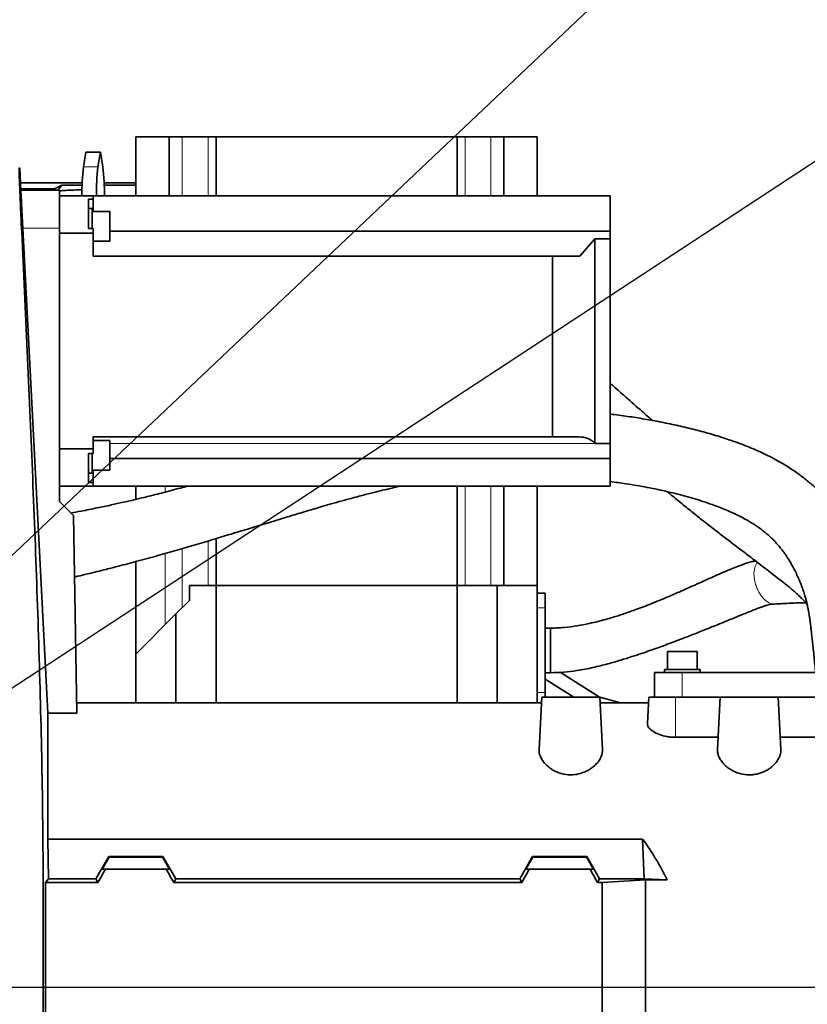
# Model space of a CAD drawing. Header units: millimetres. Extents: x 0 to 11920, y 0 to 8400.
# Tile 37 of 44: x 8890 to 9244, y 5125 to 5566. Entities that reach past the tile are written whole.
import ezdxf

# ---------------------------------------------------------------- set-up
doc = ezdxf.new("R2010")
doc.units = ezdxf.units.MM
doc.header["$LTSCALE"] = 20
doc.layers.add('THICK_LINE', color=7, linetype='Continuous')
doc.styles.add('SLDTEXTSTYLE0', font='TXT', dxfattribs={"width": 0.605})
doc.dimstyles.new('SLDDIMSTYLE0', dxfattribs={"dimtxt": 70, "dimasz": 70, "dimexe": 0, "dimexo": 0.0625, "dimgap": 17.5, "dimtad": 1, "dimdec": 4, "dimlfac": 20, "dimzin": 12, "dimdsep": 46, "dimtxsty": 'SLDTEXTSTYLE0', "dimsah": 1, "dimcen": 0.09, "dimadec": 1, "dimazin": 3, "dimtfac": 1, "dimtofl": 0, "dimtmove": 0, "dimatfit": 3, "dimfxl": 1, "dimfrac": 2, "dimtolj": 1, "dimtzin": 12, "dimarcsym": 0})
doc.dimstyles.new('SLDDIMSTYLE1', dxfattribs={"dimtxt": 70, "dimasz": 70, "dimexe": 0, "dimexo": 0.0625, "dimgap": 17.5, "dimtad": 1, "dimdec": 1, "dimrnd": 1e-09, "dimzin": 12, "dimdsep": 46, "dimtxsty": 'SLDTEXTSTYLE0', "dimsah": 1, "dimcen": 0, "dimadec": 0, "dimazin": 3, "dimtfac": 1, "dimtofl": 0, "dimtmove": 0, "dimatfit": 3, "dimfxl": 1, "dimfrac": 2, "dimtolj": 1, "dimtzin": 12, "dimarcsym": 0})

# ---------------------------------------------------------------- blocks, each defined once
blk = doc.blocks.new('_D')
at = {"layer": 'THICK_LINE'}
for p, q in [((6065.91, 5593.91), (5923.95, 5618.94)), ((10553.28, 5132.52), (11483.7, 5132.52))]:
    blk.add_line(p, q, dxfattribs=at)
blk.add_arc((8682.55, 5132.52), 2771.15, 360, 170, dxfattribs=at)
for points in [[(5953.49, 5613.73), (5976.34, 5680.65), (5956.69, 5684.37)], [(11453.7, 5132.52), (11462.82, 5202.64), (11442.82, 5202.39)]]:
    blk.add_solid(points, dxfattribs=at)
at = {"layer": 'THICK_LINE', "insert": (8832.85, 7991.69), "char_height": 70, "attachment_point": 1, "rotation": 355, "style": 'SLDTEXTSTYLE0'}
blk.add_mtext('170°', dxfattribs=at)
blk = doc.blocks.new('_D_1')
at = {"layer": 'THICK_LINE'}
for p, q in [((10553.28, 5132.52), (11483.72, 5132.52)), ((6065.91, 4671.14), (5923.93, 4646.11))]:
    blk.add_line(p, q, dxfattribs=at)
blk.add_arc((8682.55, 5132.52), 2771.17, 190, 360, dxfattribs=at)
for points in [[(11453.72, 5132.52), (11442.84, 5062.66), (11462.84, 5062.4)], [(5953.47, 4651.31), (5956.67, 4580.68), (5976.32, 4584.4)]]:
    blk.add_solid(points, dxfattribs=at)
at = {"layer": 'THICK_LINE', "insert": (8817.13, 2453.12), "char_height": 70, "attachment_point": 1, "rotation": 5, "style": 'SLDTEXTSTYLE0'}
blk.add_mtext('170°', dxfattribs=at)
blk = doc.blocks.new('_D_2')
at = {"layer": 'THICK_LINE'}
for q in [(9875.99, 5914.78), (8682.55, 5132.52)]:
    blk.add_line((9482.94, 5657.14), q, dxfattribs=at)
blk.add_solid([(9482.94, 5657.14), (9546.96, 5687.15), (9536, 5703.88)], dxfattribs=at)
at = {"layer": 'THICK_LINE', "insert": (9634.33, 5864.21), "char_height": 70, "attachment_point": 1, "rotation": 33.243, "style": 'SLDTEXTSTYLE0'}
blk.add_mtext('R957', dxfattribs=at)
blk = doc.blocks.new('_D_3')
at = {"layer": 'THICK_LINE'}
blk.add_line((10583.52, 6931.13), (8682.55, 5132.52), dxfattribs=at)
blk.add_solid([(10583.52, 6931.13), (10525.8, 6890.28), (10539.55, 6875.76)], dxfattribs=at)
at = {"layer": 'THICK_LINE', "insert": (9467.35, 5999.23), "char_height": 70, "attachment_point": 1, "rotation": 43.415, "style": 'SLDTEXTSTYLE0'}
blk.add_mtext('R2617', dxfattribs=at)

msp = doc.modelspace()

# ---------------------------------------------------------------- linework, layer by layer
at = {"color": 7, "linetype": 'Continuous', "lineweight": 35}
for p, q in [((8942.5467826, 5487.0908118), (8942.5467826, 5513.5242098)), ((8942.5467826, 5513.5242098), (8957.5467826, 5513.5242098)), ((8957.5467826, 5513.5242098), (8957.5467826, 5487.0908118)), ((8957.5467826, 5513.5242098), (8963.3930408, 5513.5242098)), ((8963.3930408, 5513.5242098), (8974.9467826, 5513.5242098)), ((8974.9467826, 5513.5242098), (8978.5467826, 5513.5242098)), ((8978.5467826, 5487.0908118), (8978.5467826, 5513.5242098)), ((8978.5467826, 5513.5242098), (9086.5467826, 5513.5242098)), ((9086.5467826, 5487.0908118), (9086.5467826, 5513.5242098)), ((9086.5467826, 5513.5242098), (9090.1467826, 5513.5242098)), ((9090.1467826, 5513.5242098), (9101.7005244, 5513.5242098)), ((9101.7005244, 5513.5242098), (9107.5467826, 5513.5242098)), ((9107.5467826, 5487.0908118), (9107.5467826, 5513.5242098)), ((9107.5467826, 5513.5242098), (9122.5467826, 5513.5242098)), ((9122.5467826, 5513.5242098), (9122.5467826, 5487.0908118)), ((8919.0793491, 5500.0319315), (8920.200807, 5506.6506573)), ((8926.6908033, 5506.6506573), (8920.200807, 5506.6506573)), ((8925.5693454, 5500.0319315), (8926.6908033, 5506.6506573)), ((8926.6908033, 5506.6506573), (8927.8122612, 5500.0319315)), ((8891.0156274, 5489.5923264), (8890.4949035, 5499.5283308)), ((8890.8400125, 5492.943259), (8918.5336933, 5492.943259)), ((8906.4236807, 5490.35153), (8909.32976, 5491.8257944)), ((8907.6938613, 5489.5908118), (8909.32976, 5491.8257944)), ((8918.4908852, 5491.8257944), (8909.32976, 5491.8257944)), ((8928.357917, 5492.943259), (8942.5467826, 5492.943259)), ((8942.5467826, 5491.8257944), (8928.4007251, 5491.8257944)), ((8890.9829834, 5490.2152112), (8906.4236807, 5490.35153)), ((8891.0140533, 5489.5908118), (8908.3467826, 5489.5908118)), ((8906.4236807, 5490.35153), (8905.8463738, 5489.5908118)), ((8908.3467826, 5472.532859), (8908.3467826, 5489.5908118)), ((8923.3467826, 5487.0908118), (8908.3467826, 5487.0908118)), ((8923.3467826, 5485.519964), (8923.3467826, 5487.0908118)), ((8923.3467826, 5487.0908118), (9155.1467826, 5487.0908118)), ((9155.1467826, 5487.0908118), (9155.1467826, 5471.2898639)), ((8921.3467826, 5485.519964), (8921.3467826, 5472.4668244)), ((8921.3467826, 5485.519964), (8923.3467826, 5485.519964)), ((8923.3467826, 5479.9910534), (8923.3467826, 5485.519964)), ((8922.9467826, 5481.3560534), (8921.3467826, 5481.3560534)), ((8922.9467826, 5472.4668244), (8922.9467826, 5481.3560534)), ((8930.9467826, 5479.9910534), (8922.9467826, 5479.9910534)), ((8930.9467826, 5479.9910534), (8930.9467826, 5466.7210534)), ((8891.8699306, 5472.532859), (8903.0467826, 5255.3788259)), ((8908.3467826, 5350.0908118), (8908.3467826, 5472.532859)), ((8908.3467826, 5470.4229957), (8923.3467826, 5470.4229957)), ((8921.3467826, 5472.4668244), (8923.3467826, 5472.4668244)), ((8923.3467826, 5470.4229957), (8923.3467826, 5472.4668244)), ((8923.3467826, 5470.4229957), (8923.3467826, 5460.0908118)), ((8930.9467826, 5471.2898639), (9155.1467826, 5471.2898639)), ((9155.1467826, 5467.8387587), (9155.1467826, 5471.2898639)), ((8923.3467826, 5466.7210534), (8930.9467826, 5466.7210534)), ((9148.3962148, 5467.8387587), (9141.6610273, 5460.0908118)), ((9148.3962148, 5376.1669618), (9148.3962148, 5467.8387587)), ((9148.3962148, 5467.8387587), (9155.1467826, 5467.8387587)), ((9155.1467826, 5467.8387587), (9155.1467826, 5376.1669618)), ((8923.3467826, 5460.0908118), (9129.3962148, 5460.0908118)), ((9129.3962148, 5379.0908118), (9129.3962148, 5460.0908118)), ((9129.3962148, 5460.0908118), (9141.6610273, 5460.0908118)), ((8923.3467826, 5379.0908118), (8923.3467826, 5373.7586279)), ((8923.3467826, 5379.0908118), (9129.3962148, 5379.0908118)), ((8930.9467826, 5377.4605701), (8923.3467826, 5377.4605701)), ((8930.9467826, 5377.4605701), (8930.9467826, 5375.5172236)), ((9141.3302182, 5379.0908118), (9129.3962148, 5379.0908118)), ((8923.3467826, 5373.7586279), (8908.3467826, 5373.7586279)), ((8923.3467826, 5371.7147992), (8923.3467826, 5373.7586279)), ((8930.9467826, 5375.5172236), (8930.9467826, 5364.1905701)), ((9148.3962148, 5376.1669618), (9148.4056844, 5376.1574784)), ((9148.3962148, 5376.1669618), (9155.1467826, 5376.1669618)), ((9155.1467826, 5376.1669618), (9155.1467826, 5369.3556243)), ((8921.3467826, 5371.7147992), (8921.3467826, 5358.6616595)), ((8921.3467826, 5371.7147992), (8923.3467826, 5371.7147992)), ((8922.9467826, 5362.8255701), (8922.9467826, 5371.7147992)), ((9155.1467826, 5369.3556243), (8930.9467826, 5369.3556243)), ((9155.1467826, 5369.3556243), (9155.1467826, 5357.0908118)), ((8922.9467826, 5364.1905701), (8930.9467826, 5364.1905701)), ((8923.3467826, 5358.6616595), (8923.3467826, 5364.1905701)), ((8921.3467826, 5362.8255701), (8922.9467826, 5362.8255701)), ((8908.3467826, 5357.0908118), (8923.3467826, 5357.0908118)), ((8921.3467826, 5358.6616595), (8923.3467826, 5358.6616595)), ((8923.3467826, 5357.0908118), (8923.3467826, 5358.6616595)), ((8923.3467826, 5357.0908118), (9155.1467826, 5357.0908118)), ((8942.5467826, 5351.098714), (8942.5467826, 5357.0908118)), ((9086.5467826, 5312.5242098), (9086.5467826, 5357.0908118)), ((9107.5467826, 5312.5242098), (9107.5467826, 5357.0908118)), ((9122.5467826, 5357.0908118), (9122.5467826, 5312.5242098)), ((8914.5907531, 5343.8468413), (8908.3467826, 5350.0908118)), ((8914.5907531, 5343.8468413), (8916.134968, 5255.3788259)), ((8978.5467826, 5312.5242098), (8978.5467826, 5333.5285189)), ((8942.5467826, 5281.773642), (8942.5467826, 5323.214014)), ((8966.5467826, 5305.773642), (8966.5467826, 5312.5242098)), ((8966.5467826, 5312.5242098), (8978.5467826, 5312.5242098)), ((8978.5467826, 5260.0242098), (8978.5467826, 5312.5242098)), ((8978.5467826, 5312.5242098), (9086.5467826, 5312.5242098)), ((9086.5467826, 5260.0242098), (9086.5467826, 5312.5242098)), ((9086.5467826, 5312.5242098), (9104.5467826, 5312.5242098)), ((9104.5467826, 5312.5242098), (9104.5467826, 5260.0242098)), ((9104.5467826, 5312.5242098), (9122.5467826, 5312.5242098)), ((9122.5467826, 5260.0242098), (9122.5467826, 5312.5242098)), ((9126.0467826, 5309.1506573), (9122.5467826, 5309.1506573)), ((9126.0467826, 5309.1506573), (9126.0467826, 5302.5319315)), ((8960.5467826, 5299.773642), (8966.5467826, 5305.773642)), ((9126.0467826, 5302.5319315), (9126.0467826, 5264.516488)), ((8960.5467826, 5299.773642), (8942.5467826, 5281.773642)), ((8960.5467826, 5260.0242098), (8960.5467826, 5299.773642)), ((8942.5467826, 5281.773642), (8942.5467826, 5260.0242098)), ((9180.9117826, 5282.9242098), (9180.9117826, 5274.9242098)), ((9180.9117826, 5282.9242098), (9194.1817826, 5282.9242098)), ((9194.1817826, 5274.9242098), (9194.1817826, 5282.9242098)), ((9150.3883371, 5262.5242098), (9132.8012733, 5273.6489504)), ((9175.0467826, 5262.5242098), (9175.0467826, 5273.5242098)), ((9187.5467826, 5273.5242098), (9175.0467826, 5273.5242098)), ((9179.5467826, 5274.9242098), (9179.5467826, 5273.5242098)), ((9195.5467826, 5274.9242098), (9179.5467826, 5274.9242098)), ((9247.3260673, 5273.5242098), (9187.5467826, 5273.5242098)), ((9195.5467826, 5273.5242098), (9195.5467826, 5274.9242098)), ((9138.9350655, 5262.5242098), (9126.0467826, 5270.6294852)), ((9124.5467826, 5262.5242098), (9123.3182477, 5239.0823669)), ((9124.5467826, 5262.5242098), (9150.5467826, 5262.5242098)), ((9126.0467826, 5264.516488), (9126.0467826, 5262.5242098)), ((9151.7754827, 5239.0792154), (9150.5467826, 5262.5242098)), ((9159.89825, 5260.0242098), (9150.548996, 5262.4819752)), ((9171.9241595, 5250.6438525), (9172.5467826, 5262.5242098)), ((9172.5467826, 5262.5242098), (9184.5467826, 5262.5242098)), ((9184.5467826, 5262.5242098), (9204.5467826, 5262.5242098)), ((9203.3186434, 5239.0899172), (9204.5467826, 5262.5242098)), ((9204.5467826, 5262.5242098), (9230.5467826, 5262.5242098)), ((9231.7749218, 5239.0899172), (9230.5467826, 5262.5242098)), ((9230.5467826, 5262.5242098), (9248.5953419, 5262.5242098)), ((9124.4157632, 5260.0242098), (8916.0538825, 5260.0242098)), ((9172.4157632, 5260.0242098), (9150.6778021, 5260.0242098)), ((8903.0467826, 5198.9636976), (8903.0467826, 5255.3788259)), ((8916.134968, 5255.3788259), (8903.0467826, 5255.3788259)), ((9203.6029993, 5244.5157509), (9184.5467826, 5244.5157509)), ((9251.3922614, 5244.5157509), (9231.4905659, 5244.5157509)), ((8903.4539632, 5181.0730739), (8903.0467826, 5198.9636976)), ((8903.0467826, 5198.9636976), (9169.7377704, 5198.9636976)), ((9170.4823236, 5181.0730739), (9169.7377704, 5198.9636976)), ((8924.6525455, 5181.0730739), (8930.4154626, 5191.0914086)), ((8927.4374867, 5185.5242098), (8930.5335865, 5190.8868121)), ((8930.4154626, 5191.0914086), (8930.5335865, 5190.8868121)), ((8954.6781026, 5191.0914086), (8930.4154626, 5191.0914086)), ((8954.5599787, 5190.8868121), (8930.5335865, 5190.8868121)), ((8954.6781026, 5191.0914086), (8954.5599787, 5190.8868121)), ((8954.5599787, 5190.8868121), (8957.6560786, 5185.5242098)), ((8960.4410197, 5181.0730739), (8954.6781026, 5191.0914086)), ((9114.6525455, 5181.0730739), (9120.4154626, 5191.0914086)), ((9120.5335865, 5190.8868121), (9117.4374867, 5185.5242098)), ((9120.4154626, 5191.0914086), (9120.5335865, 5190.8868121)), ((9144.6781026, 5191.0914086), (9120.4154626, 5191.0914086)), ((9144.5599787, 5190.8868121), (9120.5335865, 5190.8868121)), ((9144.5599787, 5190.8868121), (9144.6781026, 5191.0914086)), ((9147.6560786, 5185.5242098), (9144.5599787, 5190.8868121)), ((9150.4410197, 5181.0730739), (9144.6781026, 5191.0914086)), ((8927.4374867, 5185.5242098), (8928.8966974, 5185.5242098)), ((8956.1968678, 5185.5242098), (8928.8966974, 5185.5242098)), ((8956.1968678, 5185.5242098), (8957.6560786, 5185.5242098)), ((9118.8966974, 5185.5242098), (9117.4374867, 5185.5242098)), ((9146.1968678, 5185.5242098), (9118.8966974, 5185.5242098)), ((9147.6560786, 5185.5242098), (9146.1968678, 5185.5242098)), ((8902.0248309, 5179.5090643), (8903.4539632, 5181.0730739)), ((8902.0248309, 5179.5090643), (8902.0248309, 5132.5242098)), ((8902.0248309, 5179.5090643), (8925.5555268, 5179.5090643)), ((8903.4539632, 5181.0730739), (8924.6525455, 5181.0730739)), ((8925.5555268, 5179.5090643), (8924.6525455, 5181.0730739)), ((8959.5380384, 5179.5090643), (8960.4410197, 5181.0730739)), ((9115.5555268, 5179.5090643), (8959.5380384, 5179.5090643)), ((9114.6525455, 5181.0730739), (8960.4410197, 5181.0730739)), ((9115.5555268, 5179.5090643), (9114.6525455, 5181.0730739)), ((9149.5380384, 5179.5090643), (9150.4410197, 5181.0730739)), ((9151.5467826, 5179.5090643), (9149.5380384, 5179.5090643)), ((9170.4823236, 5181.0730739), (9150.4410197, 5181.0730739)), ((9151.5467826, 5179.5090643), (9171.0467826, 5180.6205572)), ((9151.5467826, 5132.5242098), (9151.5467826, 5179.5090643)), ((9170.4823236, 5181.0730739), (9180.7725581, 5180.6205572)), ((9171.0467826, 5132.5242098), (9171.0467826, 5180.6205572)), ((9171.0467826, 5180.6205572), (9180.7725581, 5180.6205572)), ((8902.0248309, 5132.5242098), (8902.0248309, 5085.5393553)), ((9151.5467826, 5085.5393553), (9151.5467826, 5132.5242098)), ((9171.0467826, 5084.4278623), (9171.0467826, 5132.5242098))]:
    msp.add_line(p, q, dxfattribs=at)
at = {"color": 8, "linetype": 'Continuous', "lineweight": 18}
for p, q in [((8963.3930408, 5513.5242098), (8963.3930408, 5487.0908118)), ((8974.9467826, 5487.0908118), (8974.9467826, 5513.5242098)), ((9090.1467826, 5487.0908118), (9090.1467826, 5513.5242098)), ((9101.7005244, 5487.0908118), (9101.7005244, 5513.5242098)), ((8925.5693454, 5500.0319315), (8919.0793491, 5500.0319315)), ((8891.8699306, 5472.532859), (8908.3467826, 5472.532859)), ((9148.4056844, 5376.1574784), (8930.9467826, 5376.1574784)), ((8955.7092918, 5354.3487564), (8955.7092918, 5357.0908118)), ((8963.3930408, 5357.0908118), (8963.3930408, 5356.4003921)), ((9090.1467826, 5312.5242098), (9090.1467826, 5357.0908118)), ((9101.7005244, 5312.5242098), (9101.7005244, 5357.0908118)), ((8963.3930408, 5329.0486083), (8963.3930408, 5302.6199002)), ((8974.9467826, 5312.5242098), (8974.9467826, 5332.4526897)), ((8955.7092918, 5294.9361512), (8955.7092918, 5326.8495864)), ((9126.0467826, 5302.5319315), (9122.5467826, 5302.5319315)), ((9187.5467826, 5262.5242098), (9187.5467826, 5273.5242098)), ((9126.0467826, 5264.516488), (9122.5467826, 5264.516488)), ((9184.5467826, 5244.5157509), (9184.5467826, 5262.5242098)), ((8902.0248309, 5132.5242098), (8901.0159505, 5132.5242098)), ((8902.0248309, 5132.5242098), (9151.5467826, 5132.5242098)), ((9171.0467826, 5132.5242098), (9151.5467826, 5132.5242098)), ((9246.1740408, 5132.5242098), (9171.0467826, 5132.5242098))]:
    msp.add_line(p, q, dxfattribs=at)
at = {"color": 7, "linetype": 'Continuous', "lineweight": 35}
for centre, radius, start, end in [((9027.2053438, 5487.5938439), 108.8390406, 173.437921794, 180.264810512), ((9033.6953402, 5487.5938439), 108.8390406, 173.437921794, 180.264810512), ((8802.3734888, 5486.6414782), 126.1514561, 0.204079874, 6.093187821), ((9141.3302182, 5369.0908118), 10, 44.964349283, 90)]:
    msp.add_arc(centre, radius, start, end, dxfattribs=at)
for centre, major_axis, ratio, start_param, end_param in [((9040.0497642, 5132.5242098), (151.9485831, 0), 0.8390996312, 0.3867994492, 0.5481322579), ((8889.9996945, 5132.5242098), (85.07475, 146.9493494), 0.0453552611, 5.0639744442, 5.1074921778), ((8995.0938707, 5132.5242098), (-85.07475, 146.9493494), 0.0453552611, 1.1756931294, 1.219210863), ((9079.9996945, 5132.5242098), (85.07475, 146.9493494), 0.0453552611, 5.0639744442, 5.1074921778), ((9185.0938707, 5132.5242098), (-85.07475, 146.9493494), 0.0453552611, 1.1756931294, 1.219210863)]:
    msp.add_ellipse(centre, major_axis=major_axis, ratio=ratio, start_param=start_param, end_param=end_param, dxfattribs=at)
for points, knots in [([(8901.0159505, 5132.5242098), (8901.0160231, 5135.7297589), (8901.0161685, 5142.1516656), (8901.0152624, 5151.6098061), (8901.0187437, 5160.8588971), (8901.021014, 5169.872412), (8901.0035113, 5184.8302627), (8900.7940861, 5214.7555578), (8899.9045202, 5259.6754074), (8898.1864442, 5313.5577247), (8895.3670874, 5385.1523346), (8892.8750857, 5439.547462), (8891.082307, 5477.1072729), (8890.9124211, 5480.7378193), (8890.7194986, 5485.0429628), (8890.5578518, 5488.8822471), (8890.4306438, 5492.0825999), (8890.3330256, 5494.7191506), (8890.2554723, 5497.1323292), (8890.2199461, 5498.6930245), (8890.2196413, 5499.5103896), (8890.2692453, 5499.5322239), (8890.3475133, 5499.5183408), (8890.4752902, 5499.5270103), (8890.4348931, 5499.5250742), (8890.409291, 5499.5238471)], [0, 0, 0, 0, 0.0212354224, 0.0425424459, 0.0628483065, 0.0831750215, 0.1035019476, 0.1646833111, 0.2870640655, 0.4094916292, 0.5319273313, 0.7749287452, 0.7811451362, 0.787375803, 0.8000891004, 0.8125773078, 0.818800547, 0.8297986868, 0.8407931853, 0.8521067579, 0.8617723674, 0.8716329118, 0.8915013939, 0.9312376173, 1, 1, 1, 1]), ([(8891.0140533, 5489.5908118), (8891.0158505, 5489.540484), (8891.0194449, 5489.4398285), (8891.0565259, 5488.6541551), (8891.116573, 5487.4126928), (8891.1995268, 5485.7224103), (8891.3035815, 5483.6264121), (8891.4255188, 5481.195167), (8891.5629299, 5478.4853535), (8891.7119007, 5475.575572), (8891.8170804, 5473.5504377), (8891.8699306, 5472.532859)], [0, 0, 0, 0, 0.1109120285, 0.2218242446, 0.3327372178, 0.4436507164, 0.5546210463, 0.66559204, 0.7766925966, 0.8877936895, 1, 1, 1, 1]), ([(8918.4371801, 5489.7540938), (8915.95035, 5489.7179803), (8912.5730264, 5489.6689351), (8909.2286017, 5489.3995373), (8908.3467826, 5489.3285056)], [0, 0, 0, 0, 0.7363316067, 1, 1, 1, 1]), ([(9174.1951924, 5386.4344749), (9172.3259525, 5388.0588855), (9168.0441182, 5391.7798936), (9162.0320871, 5397.0767778), (9157.541649, 5401.0520887), (9155.5107596, 5402.8641061), (9155.1467826, 5403.1888567)], [0, 0, 0, 0, 0.2954886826, 0.6768705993, 0.9420885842, 1, 1, 1, 1]), ([(9270.5956288, 5317.4900975), (9270.5718432, 5317.5783266), (9270.2923693, 5318.6149939), (9269.6872562, 5320.659349), (9268.7840031, 5323.494991), (9267.8148008, 5326.2219372), (9266.8569321, 5328.6599229), (9265.9168182, 5330.8445149), (9264.9829315, 5332.8530286), (9263.9815837, 5334.8529492), (9262.3596958, 5337.85326), (9259.9547943, 5341.774846), (9256.5894022, 5346.4083763), (9252.9574803, 5350.6894925), (9249.175831, 5354.5741874), (9245.2033221, 5358.1721878), (9241.4750938, 5361.1521175), (9238.241492, 5363.482813), (9235.7367174, 5365.1592681), (9233.3066934, 5366.6839476), (9230.6731918, 5368.23065), (9227.5189042, 5369.9411771), (9223.7558698, 5371.8002343), (9219.3228028, 5373.7790468), (9214.1946617, 5375.8272247), (9208.2199317, 5377.9529264), (9201.5309956, 5380.0622525), (9194.2752066, 5382.0783905), (9186.8070106, 5383.9060441), (9179.2086365, 5385.5344857), (9171.5606457, 5386.9632811), (9163.9236664, 5388.1662467), (9158.4664242, 5388.9276159), (9155.5299733, 5389.2432503), (9155.1467826, 5389.2844388)], [0, 0, 0, 0, 0.0024371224, 0.0286354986, 0.0560089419, 0.080309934, 0.1034560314, 0.122819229, 0.1403085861, 0.1590458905, 0.179085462, 0.2257165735, 0.2715112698, 0.3151835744, 0.3561717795, 0.3963789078, 0.4365229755, 0.4613721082, 0.482246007, 0.5004569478, 0.5218588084, 0.5471737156, 0.5758580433, 0.6083272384, 0.6445664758, 0.6832355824, 0.7274863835, 0.7719775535, 0.816599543, 0.8611963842, 0.9055805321, 0.949650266, 0.9934296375, 1, 1, 1, 1]), ([(9155.1467826, 5359.0684643), (9157.5255867, 5358.7506219), (9163.2674833, 5357.983422), (9171.9465602, 5356.4885993), (9181.1765001, 5354.5664982), (9189.9962497, 5352.3268665), (9197.3336512, 5350.0750818), (9203.2186832, 5347.9594923), (9207.5943489, 5346.1950076), (9211.3106668, 5344.5238087), (9214.3557748, 5343.005642), (9216.7672046, 5341.6819514), (9218.6892052, 5340.5376442), (9220.3916968, 5339.4517048), (9222.1540273, 5338.2421465), (9223.7847927, 5337.0190082), (9225.1877194, 5335.8787449), (9226.3927198, 5334.8354476), (9227.6867545, 5333.6356933), (9229.1386937, 5332.1720862), (9230.5923706, 5330.5560481), (9231.9158081, 5328.9359386), (9233.0442863, 5327.434633), (9234.0180087, 5326.0423137), (9234.9535234, 5324.614522), (9235.9238052, 5323.0318978), (9236.9871518, 5321.1616075), (9238.1282994, 5318.9769066), (9239.2129109, 5316.7003978), (9240.1836383, 5314.4676837), (9241.0291196, 5312.3461066), (9241.8084379, 5310.1815094), (9242.4672617, 5308.0983084), (9242.9820584, 5306.2516247), (9243.4360132, 5304.4241881), (9243.8148739, 5302.6764932), (9244.118816, 5301.0845322), (9244.3648622, 5299.6623255), (9244.5951414, 5298.2026056), (9244.8178973, 5296.6493001), (9245.0506797, 5294.8805614), (9245.2845529, 5292.9580883), (9245.5477033, 5290.6665479), (9245.8197519, 5288.1793042), (9246.1202281, 5285.3279265), (9246.4462361, 5282.1512598), (9246.7911222, 5278.7470851), (9247.1436035, 5275.2623294), (9247.6624075, 5270.2660873), (9248.3886716, 5263.6831746), (9249.6441998, 5254.8451015), (9251.2954428, 5245.166459), (9252.6656127, 5236.9464881), (9253.4666411, 5230.8302165), (9253.8441092, 5227.2804831), (9254.1186468, 5224.0117418), (9254.3082381, 5221.2371454), (9254.4300802, 5219.0635562), (9254.5088307, 5217.3773146), (9254.5683956, 5215.8745454), (9254.6231942, 5214.1359883), (9254.6669241, 5212.3263852), (9254.6758234, 5211.0491945), (9254.6794721, 5210.5255509)], [0, 0, 0, 0, 0.02486258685, 0.06001267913, 0.09548322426, 0.13099528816, 0.16622156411, 0.18795910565, 0.20791331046, 0.22543088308, 0.24057808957, 0.2534200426, 0.26384762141, 0.27337999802, 0.28523958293, 0.29912185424, 0.30844605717, 0.31730174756, 0.32825367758, 0.34162482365, 0.35707564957, 0.37138291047, 0.38379069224, 0.39521059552, 0.40586737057, 0.41842720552, 0.43294486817, 0.449088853, 0.46707446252, 0.48308551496, 0.49757432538, 0.51326245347, 0.52965839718, 0.54186698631, 0.55348632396, 0.56702503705, 0.57739023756, 0.58584265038, 0.59499498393, 0.60489793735, 0.61439357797, 0.62711960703, 0.63898671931, 0.65278636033, 0.66850477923, 0.68606387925, 0.70505169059, 0.72423458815, 0.74343481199, 0.78673299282, 0.82901200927, 0.87175139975, 0.91544266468, 0.9302112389, 0.94445300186, 0.95641596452, 0.96610115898, 0.97346193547, 0.9784063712, 0.98279974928, 0.98807005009, 0.99510876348, 1, 1, 1, 1]), ([(8965.868363, 5357.0908118), (8964.7879203, 5356.787435), (8962.3202831, 5356.0945489), (8958.3841225, 5355.0395119), (8954.2916988, 5353.9731747), (8950.243176, 5352.9519996), (8946.1537072, 5351.9495514), (8941.6561229, 5350.8813388), (8936.7245218, 5349.7498042), (8931.2081436, 5348.5303681), (8924.9068097, 5347.1991025), (8918.9044984, 5345.9805671), (8914.9635758, 5345.2440559), (8913.4722494, 5344.9653449)], [0, 0, 0, 0, 0.0628251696, 0.143487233, 0.2278781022, 0.2992589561, 0.3773989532, 0.4637281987, 0.5579511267, 0.6600895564, 0.7786084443, 0.9162208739, 1, 1, 1, 1]), ([(8915.0711065, 5316.3274094), (8915.5361878, 5316.4352536), (8917.4539501, 5316.8799491), (8920.8523882, 5317.6932548), (8925.0950106, 5318.72149), (8929.7774771, 5319.8839106), (8935.7217484, 5321.3997709), (8943.4414946, 5323.4364348), (8952.1747483, 5325.8329319), (8960.8461819, 5328.2960134), (8969.2476189, 5330.7471949), (8977.365011, 5333.1659191), (8985.5221073, 5335.6325302), (8993.6552118, 5338.1139678), (9001.7324175, 5340.5856658), (9009.2703964, 5342.8830185), (9015.2458637, 5344.6867073), (9019.7950122, 5346.0443297), (9023.3761413, 5347.1026258), (9027.1554394, 5348.2066706), (9031.487823, 5349.4523762), (9036.4637581, 5350.8510574), (9041.8574832, 5352.3195102), (9047.145761, 5353.6984618), (9051.8320124, 5354.8619249), (9055.704628, 5355.7744836), (9058.9103307, 5356.5004823), (9060.8409598, 5356.9052411), (9061.7260993, 5357.0908118)], [0, 0, 0, 0, 0.0091432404, 0.0377021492, 0.0668742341, 0.0926442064, 0.1299098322, 0.1850022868, 0.2474432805, 0.3059259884, 0.3609657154, 0.4192956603, 0.4727790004, 0.5292691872, 0.5875993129, 0.640289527, 0.6857099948, 0.7116385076, 0.73474262, 0.7600650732, 0.7902609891, 0.8249249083, 0.8635440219, 0.9021460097, 0.9341736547, 0.9600237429, 0.9816720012, 1, 1, 1, 1]), ([(9180.7865912, 5354.5807534), (9181.4003572, 5354.0680566), (9183.9050131, 5351.9758439), (9187.9939265, 5348.6327333), (9192.9185602, 5344.662314), (9197.8630465, 5340.7446175), (9202.684991, 5336.9881258), (9207.2310736, 5333.5003991), (9210.9578287, 5330.6631544), (9213.9325554, 5328.4038507), (9216.3425349, 5326.5712456), (9218.4177253, 5324.9871368), (9220.7607391, 5323.1912504), (9223.4069825, 5321.15817), (9226.3527707, 5318.8967981), (9229.2693316, 5316.6617656), (9232.233268, 5314.3884435), (9234.8570011, 5312.3105043), (9236.9455381, 5310.5586511), (9238.4678758, 5309.2123654), (9239.7017038, 5308.0705251), (9240.7634402, 5307.054233), (9241.7699314, 5306.0621497), (9242.6803494, 5305.1456346), (9243.2213358, 5304.5787221), (9243.44135, 5304.348164)], [0, 0, 0, 0, 0.0182233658, 0.0743659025, 0.1269120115, 0.1760078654, 0.2402418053, 0.2973796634, 0.3470445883, 0.3888371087, 0.4224788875, 0.4534033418, 0.4850868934, 0.5363455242, 0.5895936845, 0.6454448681, 0.7044119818, 0.7676992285, 0.8122238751, 0.8529861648, 0.8867736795, 0.9168358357, 0.9474376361, 0.9786233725, 1, 1, 1, 1]), ([(9220.4042068, 5323.464024), (9219.9089446, 5323.3982063), (9217.9684301, 5323.1403221), (9215.0927104, 5322.0900371), (9211.6176514, 5320.8092671), (9208.7872919, 5319.6440217), (9206.232754, 5318.5593374), (9203.8289872, 5317.5116595), (9200.9665907, 5316.2450998), (9197.3975113, 5314.6455947), (9192.9300082, 5312.6344731), (9188.0283103, 5310.444025), (9182.1460018, 5307.8684081), (9175.6504602, 5305.1331474), (9168.6118173, 5302.3700772), (9163.2268199, 5300.4452275), (9159.3880512, 5299.1833184), (9156.8278396, 5298.3822333), (9153.8303343, 5297.4996599), (9150.1063946, 5296.4939811), (9145.5982767, 5295.426968), (9140.4092936, 5294.4273547), (9135.6304707, 5293.7982028), (9131.5762641, 5293.4945264), (9129.5040617, 5293.4637344), (9128.459585, 5293.448214)], [0, 0, 0, 0, 0.0173560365, 0.0680036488, 0.1074793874, 0.1418652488, 0.1716489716, 0.2004363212, 0.2293565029, 0.2751902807, 0.3285548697, 0.3886606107, 0.4486843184, 0.5345544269, 0.6121682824, 0.6836076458, 0.7088112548, 0.7331697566, 0.762889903, 0.8009155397, 0.8456215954, 0.8949226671, 0.946694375, 0.9731317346, 1, 1, 1, 1]), ([(9128.459585, 5273.4608964), (9130.4567099, 5273.5142155), (9134.4582614, 5273.6210487), (9140.8749109, 5274.4493073), (9147.4648375, 5275.7142782), (9153.9911415, 5277.3411299), (9159.7657425, 5278.9977972), (9164.8055135, 5280.5772708), (9169.1429005, 5282.0171405), (9173.019202, 5283.3564737), (9176.5558077, 5284.6159104), (9180.033851, 5285.8846224), (9183.6180123, 5287.2195977), (9187.9321211, 5288.8582656), (9193.1642735, 5290.8886153), (9199.3603508, 5293.3481615), (9206.0304576, 5296.0530753), (9211.6701233, 5298.3705204), (9215.9085319, 5300.0983921), (9218.5178327, 5301.1472163), (9220.6405401, 5301.9777198), (9222.3561108, 5302.6217275), (9223.8421659, 5303.1475545), (9225.0556618, 5303.5400869), (9226.2801039, 5303.8833761), (9227.6188818, 5304.1543354), (9228.3945939, 5304.198639), (9228.8321601, 5304.2236299)], [0, 0, 0, 0, 0.0458556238, 0.0918789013, 0.1517654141, 0.2092578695, 0.2617149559, 0.3074945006, 0.3482694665, 0.3837451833, 0.4181125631, 0.450149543, 0.4849207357, 0.5233899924, 0.5788264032, 0.6430571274, 0.7155486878, 0.7909761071, 0.825253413, 0.8539817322, 0.8778747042, 0.8976700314, 0.9146035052, 0.9334759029, 0.9484905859, 0.9709443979, 1, 1, 1, 1]), ([(9228.7593338, 5304.215865), (9230.0291786, 5304.2924558), (9232.6534899, 5304.4507412), (9236.1575796, 5304.6117529), (9239.2153002, 5304.7144108), (9241.4370596, 5304.7601333), (9242.6148166, 5304.7679802), (9243.0357754, 5304.7707849)], [0, 0, 0, 0, 0.24137579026, 0.49883667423, 0.71863120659, 0.89943202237, 1, 1, 1, 1]), ([(9128.4597747, 5293.4540509), (9128.0163434, 5293.4567778), (9127.2112022, 5293.4617292), (9126.407846, 5293.4703002), (9126.0469381, 5293.4741508)], [0, 0, 0, 0, 0.5507497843, 1, 1, 1, 1]), ([(9128.459585, 5280.9486989), (9128.459585, 5281.5903811), (9128.459585, 5282.8744729), (9128.459585, 5284.8481498), (9128.459585, 5286.7628197), (9128.459585, 5288.553497), (9128.459585, 5290.1441887), (9128.459585, 5291.4743841), (9128.459585, 5292.5146521), (9128.459585, 5293.1808334), (9128.459585, 5293.4740585), (9128.459585, 5293.4211666), (9128.459585, 5293.4094285)], [0, 0, 0, 0, 0.1074778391, 0.2150775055, 0.3226581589, 0.4303257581, 0.5378586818, 0.6453966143, 0.7530814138, 0.8610763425, 0.9691691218, 1, 1, 1, 1]), ([(9128.459585, 5273.4996581), (9128.459585, 5273.5041216), (9128.459585, 5273.51486), (9128.459585, 5273.9657578), (9128.459585, 5274.7799848), (9128.459585, 5275.9503027), (9128.459585, 5277.4000446), (9128.459585, 5279.0786326), (9128.459585, 5280.3253242), (9128.459585, 5280.9486989)], [0, 0, 0, 0, 0.10601455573, 0.25505710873, 0.40423472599, 0.5535029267, 0.70219641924, 0.85109132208, 1, 1, 1, 1]), ([(9126.0464835, 5273.4745027), (9126.350384, 5273.4713312), (9127.153766, 5273.462947), (9127.958851, 5273.4580764), (9128.4593914, 5273.4550482)], [0, 0, 0, 0, 0.3782763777, 1, 1, 1, 1]), ([(9184.5467826, 5244.5157509), (9183.8993861, 5244.532072), (9182.6044365, 5244.5647182), (9180.1012061, 5244.8932513), (9177.1787925, 5245.663116), (9174.8220099, 5246.8140119), (9173.3658121, 5247.8983025), (9172.5205719, 5248.805007), (9171.9895921, 5249.7337583), (9171.9459697, 5250.3404971), (9171.9241595, 5250.6438525)], [0, 0, 0, 0, 0.0916822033, 0.1833866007, 0.3657110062, 0.5587393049, 0.6668537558, 0.7749895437, 0.8874999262, 1, 1, 1, 1]), ([(9123.3623339, 5239.0800564), (9123.3420441, 5238.9401994), (9123.2419717, 5238.2504014), (9123.5232784, 5236.8720061), (9124.2585979, 5234.985196), (9125.5245992, 5233.1466657), (9127.1527381, 5231.4947922), (9128.9241359, 5230.1835953), (9130.8276405, 5229.1549156), (9133.1931201, 5228.2324759), (9136.3689785, 5227.6045105), (9140.1338271, 5227.783855), (9143.181072, 5228.6574318), (9145.4708859, 5229.7677401), (9147.3656262, 5231.0223682), (9149.0500334, 5232.5539685), (9150.4352504, 5234.3295945), (9151.3417561, 5236.1575101), (9151.8104686, 5237.7668796), (9151.7284679, 5238.7151804), (9151.6973434, 5239.0751203)], [0, 0, 0, 0, 0.0149477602, 0.07372479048, 0.14002841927, 0.2063142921, 0.26283658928, 0.31929934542, 0.36246607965, 0.40558546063, 0.47783250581, 0.55026668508, 0.61920924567, 0.66689689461, 0.71464252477, 0.77600687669, 0.83742503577, 0.8996722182, 0.96191928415, 1, 1, 1, 1]), ([(9231.7749218, 5239.0899172), (9231.7520058, 5238.4517379), (9231.7061692, 5237.1752511), (9230.9317742, 5235.186297), (9229.6415041, 5233.2086204), (9227.9540744, 5231.4979042), (9226.0628072, 5230.1216224), (9224.2452802, 5229.1410114), (9222.3485449, 5228.4181027), (9220.4483888, 5227.9378107), (9218.4406759, 5227.6987869), (9215.8737975, 5227.7138095), (9212.8100453, 5228.3002704), (9209.9448518, 5229.5453006), (9207.7575254, 5231.0019671), (9206.1308596, 5232.4783499), (9204.8564769, 5234.057338), (9203.9335989, 5235.7170165), (9203.3605608, 5237.4141399), (9203.3326151, 5238.5313559), (9203.3186434, 5239.0899172)], [0, 0, 0, 0, 0.0662466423, 0.1325065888, 0.200790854, 0.2690135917, 0.317548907, 0.3660295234, 0.4049592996, 0.4438529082, 0.4830158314, 0.5221673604, 0.5914192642, 0.6638242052, 0.7182958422, 0.7728300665, 0.8283032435, 0.883793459, 0.941901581, 1, 1, 1, 1]), ([(8901.0159885, 4966.2743507), (8901.0159706, 4966.3838494), (8901.0159345, 4966.6036082), (8901.0160317, 4968.4025219), (8901.015945, 4971.3081801), (8901.0159873, 4975.3983987), (8901.0160131, 4980.5647777), (8901.0159258, 4986.775687), (8901.0160315, 4994.1054265), (8901.0159549, 5002.4192623), (8901.0159728, 5011.5984893), (8901.0160247, 5021.6013574), (8901.0159228, 5032.5170596), (8901.0160242, 5044.1323547), (8901.0159706, 5056.2847329), (8901.0159525, 5068.9350788), (8901.0160362, 5082.1923958), (8901.0159457, 5094.2980715), (8901.0159703, 5104.9551199), (8901.0160118, 5114.0599215), (8901.0159788, 5123.2588509), (8901.0159599, 5129.4357593), (8901.0159505, 5132.5242098)], [0, 0, 0, 0, 0.0527198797, 0.1058062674, 0.160046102, 0.2146847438, 0.2674043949, 0.3204891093, 0.3747273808, 0.4293636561, 0.4821268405, 0.5352571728, 0.5895441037, 0.6442313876, 0.696954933, 0.7500441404, 0.8042871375, 0.8589278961, 0.8939789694, 0.929030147, 0.9645151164, 1, 1, 1, 1])]:
    msp.add_open_spline(points, degree=3, knots=knots, dxfattribs=at)
at = {"color": 8, "linetype": 'Continuous', "lineweight": 18}
for points, knots in [([(9221.2561586, 5322.809895), (9221.206181, 5322.7670623), (9220.877524, 5322.4853906), (9220.2310748, 5321.3407819), (9219.7072853, 5319.5251972), (9219.6394271, 5317.2916367), (9219.8087311, 5315.4609778), (9220.2303712, 5313.5065128), (9220.9141718, 5311.5068362), (9221.8412885, 5309.5277555), (9222.6345246, 5308.3747205), (9223.0318242, 5307.7972122)], [0, 0, 0, 0, 0.0195281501, 0.1284189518, 0.3457503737, 0.4547907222, 0.5636482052, 0.6727319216, 0.7818912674, 0.890758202, 1, 1, 1, 1]), ([(9223.0318242, 5307.7972122), (9223.4589228, 5307.2779926), (9224.3119435, 5306.2409837), (9225.6900196, 5305.1459929), (9227.0272642, 5304.4671904), (9228.0664934, 5304.1848045), (9228.599264, 5304.2460333), (9228.756176, 5304.2640665)], [0, 0, 0, 0, 0.2263327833, 0.4520420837, 0.6777103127, 0.905079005, 1, 1, 1, 1]), ([(8864.6885443, 5132.5242098), (8866.0008132, 5132.5241929), (8868.5983344, 5132.5241595), (8872.4128073, 5132.5241069), (8876.1139117, 5132.5241176), (8879.698116, 5132.5241791), (8885.263053, 5132.5242377), (8892.511896, 5132.5241689), (8898.2525274, 5132.5241965), (8901.0159505, 5132.5242098)], [0, 0, 0, 0, 0.1027261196, 0.2033373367, 0.3018093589, 0.3981230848, 0.492264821, 0.7555866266, 1, 1, 1, 1])]:
    msp.add_open_spline(points, degree=3, knots=knots, dxfattribs=at)
at = {"layer": 'THICK_LINE'}
msp.add_line((8682.5467826, 5132.5242098), (10513.2762268, 5132.5242098), dxfattribs=at)
for radius in [2617, 957]:
    msp.add_arc((8682.5467826, 5132.5242098), radius, 189.9999999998, 169.9999999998, dxfattribs=at)

# ---------------------------------------------------------------- dimensions: what is measured, and where the dimension line sits
for base, line1, line2, picture, middle in [((8924.0687879, 7893.1333626), ((10513.2762268, 5132.5242098), (8682.5467826, 5132.5242098)), ((7740.085763, 5298.7055158), (6105.304893, 5586.9614908)), '_D', (8924.0687879, 7893.1333626)), ((8924.0704865, 2371.8956413), ((7740.085763, 4966.3429038), (6105.304893, 4678.0869289)), ((8682.5467826, 5132.5242098), (10513.2762268, 5132.5242098)), '_D_1', (8924.0704865, 2371.8956413))]:
    dim = msp.add_angular_dim_2l(base=base, line1=line1, line2=line2, dimstyle='SLDDIMSTYLE0', dxfattribs=at)
    dim.commit()
    dim.dimension.update_dxf_attribs({"geometry": picture, "text_midpoint": middle, "dimtype": 162})
for mpoint, picture, middle in [((10583.5217098, 6931.1301494), '_D_3', (9633.0344462, 6031.8273796)), ((9482.9362805, 5657.1437402), '_D_2', (9780.8012006, 5852.3809466))]:
    dim = msp.add_radius_dim(center=(8682.5467826, 5132.5242098), mpoint=mpoint, dimstyle='SLDDIMSTYLE1', dxfattribs=at)
    dim.commit()
    dim.dimension.update_dxf_attribs({"geometry": picture, "text_midpoint": middle, "dimtype": 164})

doc.saveas('drawing.dxf')
